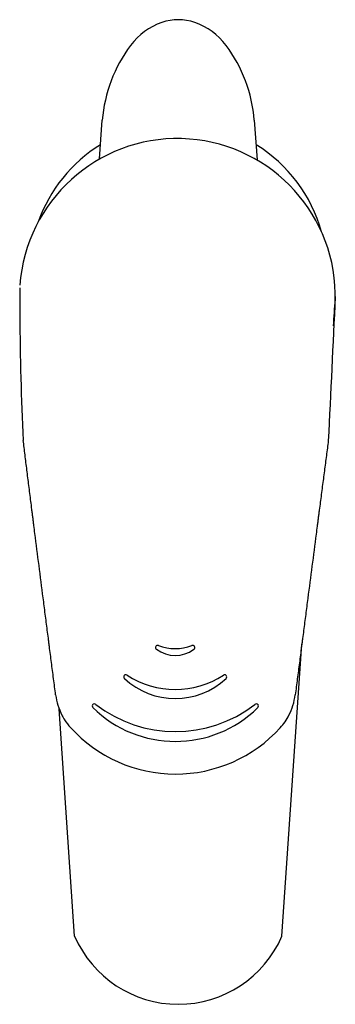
# Model space of a CAD drawing. Header units: millimetres. Extents: x -0.025 to 0.026, y -0.114 to 0.045.
import ezdxf

# ---------------------------------------------------------------- set-up
doc = ezdxf.new("R2010")
doc.units = ezdxf.units.MM
doc.layers.add('BLOCKS', color=3, linetype='Continuous')

msp = doc.modelspace()

# ---------------------------------------------------------------- linework, layer by layer
at = {"layer": 'BLOCKS'}
for p, q in [((-0.01260502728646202, 0.02225707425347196), (-0.01213513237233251, 0.02846789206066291)), ((0.01242048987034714, 0.02846789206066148), (0.01290416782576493, 0.02207489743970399)), ((0.01689254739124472, -0.1032277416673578), (0.02010289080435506, -0.05607763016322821)), ((-0.01660745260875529, -0.1032277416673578), (-0.01910485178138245, -0.06654859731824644))]:
    msp.add_line(p, q, dxfattribs=at)
for centre, radius, start, end in [((0.0001426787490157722, 0.03675181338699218), 0.007953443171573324, 70.52504180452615, 109.4749581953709), ((0.001049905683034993, 0.0340559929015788), 0.01079758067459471, 109.2443933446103, 142.9880148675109), ((-0.0007646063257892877, 0.03405591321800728), 0.01079767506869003, 37.01213704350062, 70.75545474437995), ((0.01103546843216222, 0.02662659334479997), 0.02324364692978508, 143.1819690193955, 175.4564230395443), ((-0.01074874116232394, 0.02662711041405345), 0.02324224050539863, 4.542573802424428, 36.81903413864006), ((0, 0), 0.02551824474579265, 1.184686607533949, 175.8552151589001), ((0.0001425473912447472, 0.004068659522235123), 0.024, 121.6042751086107, 160.5414084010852), ((0.0001425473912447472, 0.004068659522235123), 0.024, 15.44546415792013, 58.39495252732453), ((0.07107876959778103, -0.0004336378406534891), 0.09656661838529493, 178.8949304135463, 181.5585179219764), ((24.49497397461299, -1.195497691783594), 24.49865446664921, 177.202843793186, 177.2574200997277), ((-3.570617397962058, 0.2199939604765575), 3.602860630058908, 356.424584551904, 356.4928738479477), ((0.3661298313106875, -0.002534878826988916), 0.3915822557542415, 180.0774583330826, 183.0241467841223), ((-0.003178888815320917, -0.05664136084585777), 0.000348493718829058, 153.9988092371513, 233.6024653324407), ((-0.003182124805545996, -0.05664234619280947), 0.0003460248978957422, 69.01362452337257, 153.61726382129), ((-0.0003640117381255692, -0.05284510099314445), 0.005074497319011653, 233.4544619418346, 306.5019178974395), ((-0.0003634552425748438, -0.0490762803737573), 0.007728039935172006, 249.5923788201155, 290.364001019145), ((0.002449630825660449, -0.056645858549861), 0.000347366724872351, 26.48146162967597, 110.8894051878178), ((0.00244837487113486, -0.05664414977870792), 0.0003477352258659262, 306.363963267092, 26.13717183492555), ((-0.008334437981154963, -0.06136114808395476), 0.0003476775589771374, 139.164824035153, 227.1864226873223), ((-0.008344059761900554, -0.06136299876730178), 0.0003416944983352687, 54.04435744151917, 137.874951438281), ((-0.0003510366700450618, -0.05285837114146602), 0.0120109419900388, 226.8154915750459, 313.1408882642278), ((-0.0003511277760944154, -0.04910288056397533), 0.01429422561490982, 236.9660129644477, 302.9903668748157), ((0.007633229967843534, -0.0613715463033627), 0.0003441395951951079, 42.26712053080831, 125.773950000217), ((0.007626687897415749, -0.06136792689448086), 0.0003466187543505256, 312.7519735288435, 41.09696223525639), ((-0.00967246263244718, -0.06297262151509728), 0.0100874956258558, 187.4116420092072, 207.0001834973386), ((0.009082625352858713, -0.06299341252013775), 0.01003804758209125, 332.9032834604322, 352.583446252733), ((-0.01341767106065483, -0.0660726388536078), 0.0003456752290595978, 119.3151142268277, 225.933653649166), ((-0.0003323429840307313, -0.05283525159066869), 0.01895893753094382, 225.3419667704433, 314.6144130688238), ((-0.01342919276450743, -0.06607605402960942), 0.0003432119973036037, 48.17124625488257, 117.3584738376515), ((-0.0003328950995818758, -0.04911993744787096), 0.0210825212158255, 232.3862471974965, 307.5701326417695), ((0.01275165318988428, -0.0660889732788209), 0.0003461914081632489, 62.70883499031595, 131.6029585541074), ((0.01274340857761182, -0.06608314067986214), 0.0003449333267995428, 314.0251464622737, 61.04733336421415), ((-0.01006993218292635, -0.06318373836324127), 0.009637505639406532, 206.955192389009, 210.269494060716), ((-0.01112242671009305, -0.06384164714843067), 0.008396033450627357, 212.0891626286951, 222.8857423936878), ((0.01019085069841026, -0.06363000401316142), 0.00876171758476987, 317.1564346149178, 333.3082587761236), ((-0.0003148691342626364, -0.05416255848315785), 0.02290337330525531, 222.2278853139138, 317.6623335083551), ((0.0001425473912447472, -0.09597490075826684), 0.01825284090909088, 203.4128734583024, 336.5871265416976)]:
    msp.add_arc(centre, radius, start, end, dxfattribs=at)
for centre, major_axis, ratio, start_param, end_param in [((1.378215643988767e-05, 0.0005373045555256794), (-0.02500444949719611, 0.005002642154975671), 0.9990101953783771, 3.302340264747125, 3.319733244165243), ((1.378215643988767e-05, 0.0005373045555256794), (-0.02500444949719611, 0.005002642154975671), 0.9990101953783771, 3.319780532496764, 3.338865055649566), ((-0.01413249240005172, -0.0655172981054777), (0.003383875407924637, -0.00589111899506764), 0.7289635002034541, 4.722199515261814, 4.741750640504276), ((-0.01385593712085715, -0.0653537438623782), (0.003442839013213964, -0.00602375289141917), 0.7600894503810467, 4.743363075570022, 4.768096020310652)]:
    msp.add_ellipse(centre, major_axis=major_axis, ratio=ratio, start_param=start_param, end_param=end_param, dxfattribs=at)
for points, knots in [([(-0.01967569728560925, -0.06427388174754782), (-0.01978855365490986, -0.06340418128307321), (-0.01990127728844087, -0.06253449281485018), (-0.02012654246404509, -0.06079518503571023), (-0.0202390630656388, -0.05992556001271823), (-0.02046372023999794, -0.05818640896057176), (-0.0205758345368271, -0.05731688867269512), (-0.02071597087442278, -0.05622998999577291), (-0.02074399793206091, -0.05601261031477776), (-0.02080005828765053, -0.05557784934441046), (-0.02082809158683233, -0.05536046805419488), (-0.02091221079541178, -0.0547083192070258), (-0.02096830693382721, -0.05427354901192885), (-0.02113635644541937, -0.05296930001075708), (-0.02124815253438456, -0.05209986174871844), (-0.02147148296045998, -0.05036105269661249), (-0.0215830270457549, -0.04949167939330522), (-0.02191748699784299, -0.04688360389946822), (-0.02213991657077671, -0.04514678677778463), (-0.02258328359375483, -0.04167863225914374), (-0.02280424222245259, -0.03994718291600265), (-0.02307951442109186, -0.03778622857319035), (-0.02313451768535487, -0.03735422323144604), (-0.02321694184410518, -0.0367065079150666), (-0.02324440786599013, -0.03649063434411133), (-0.02329936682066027, -0.03605878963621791), (-0.02332685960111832, -0.03584281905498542), (-0.02338189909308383, -0.03541068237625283), (-0.02340943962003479, -0.03519453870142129), (-0.02346440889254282, -0.03476265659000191), (-0.0234918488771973, -0.03454687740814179), (-0.02357402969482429, -0.033900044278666), (-0.02362862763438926, -0.03346950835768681), (-0.02379181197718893, -0.03218011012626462), (-0.0238990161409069, -0.0313296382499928), (-0.02411017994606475, -0.02964740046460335), (-0.0242141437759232, -0.02881560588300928), (-0.02441862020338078, -0.02717190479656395), (-0.02451913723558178, -0.02635997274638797), (-0.02471626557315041, -0.02475861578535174), (-0.02481289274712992, -0.02396909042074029), (-0.02490710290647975, -0.02319351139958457)], [0, 0, 0, 0, 0.06250000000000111, 0.06250000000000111, 0.1249999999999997, 0.1249999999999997, 0.1875000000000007, 0.1875000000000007, 0.2031249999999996, 0.2031249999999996, 0.218750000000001, 0.218750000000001, 0.249999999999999, 0.249999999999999, 0.3125, 0.3125, 0.3750000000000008, 0.3750000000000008, 0.5, 0.5, 0.6249999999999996, 0.6249999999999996, 0.65625, 0.65625, 0.671874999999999, 0.671874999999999, 0.6875000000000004, 0.6875000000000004, 0.7031249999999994, 0.7031249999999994, 0.7187500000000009, 0.7187500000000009, 0.7499999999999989, 0.7499999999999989, 0.8125, 0.8125, 0.8750000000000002, 0.8750000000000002, 0.9375000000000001, 0.9375000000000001, 1, 1, 1, 1]), ([(0.02438047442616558, -0.02326715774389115), (0.02427791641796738, -0.0240469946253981), (0.024173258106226, -0.02484398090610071), (0.02396049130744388, -0.02646613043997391), (0.02385217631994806, -0.02729287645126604), (0.02363328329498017, -0.02896529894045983), (0.02352334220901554, -0.02980610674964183), (0.02330256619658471, -0.03149602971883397), (0.02319173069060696, -0.03234515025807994), (0.02302483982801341, -0.03362475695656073), (0.02296910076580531, -0.0340523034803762), (0.02288534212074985, -0.03469501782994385), (0.02285739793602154, -0.03490948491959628), (0.02280146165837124, -0.03533886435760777), (0.02277347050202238, -0.03555376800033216), (0.02271752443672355, -0.03598323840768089), (0.02268956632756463, -0.03619783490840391), (0.02263365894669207, -0.03662694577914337), (0.02260571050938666, -0.03684145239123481), (0.02252184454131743, -0.03748516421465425), (0.02246590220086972, -0.03791459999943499), (0.02218606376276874, -0.04006295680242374), (0.02196179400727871, -0.04178535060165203), (0.0215124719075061, -0.04523741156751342), (0.02128732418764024, -0.0469678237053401), (0.02094945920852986, -0.04956527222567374), (0.02083684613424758, -0.05043111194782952), (0.0206116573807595, -0.05216289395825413), (0.02049908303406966, -0.05302883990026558), (0.02033027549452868, -0.05432790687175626), (0.02027401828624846, -0.05476096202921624), (0.02018962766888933, -0.05541053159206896), (0.02016149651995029, -0.05562705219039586), (0.02010523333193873, -0.05606009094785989), (0.02007710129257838, -0.05627660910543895), (0.01993644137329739, -0.05735920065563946), (0.0198239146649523, -0.05822527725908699), (0.01959892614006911, -0.0599576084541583), (0.01948646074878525, -0.06082385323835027), (0.01926156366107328, -0.06255643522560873), (0.01914912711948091, -0.06342277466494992), (0.01903671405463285, -0.06428914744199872)], [0, 0, 0, 0, 0.062499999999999, 0.062499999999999, 0.1250000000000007, 0.1250000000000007, 0.1874999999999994, 0.1874999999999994, 0.2500000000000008, 0.2500000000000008, 0.2812500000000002, 0.2812500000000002, 0.2968749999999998, 0.2968749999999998, 0.3124999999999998, 0.3124999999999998, 0.3281249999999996, 0.3281249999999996, 0.3437499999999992, 0.3437499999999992, 0.3750000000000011, 0.3750000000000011, 0.4999999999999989, 0.4999999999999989, 0.6249999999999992, 0.6249999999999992, 0.6875000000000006, 0.6875000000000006, 0.7499999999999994, 0.7499999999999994, 0.7812499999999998, 0.7812499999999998, 0.7968750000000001, 0.7968750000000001, 0.8125, 0.8125, 0.875, 0.875, 0.9375000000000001, 0.9375000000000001, 1, 1, 1, 1])]:
    msp.add_open_spline(points, degree=3, knots=knots, dxfattribs=at)

doc.saveas('drawing.dxf')
